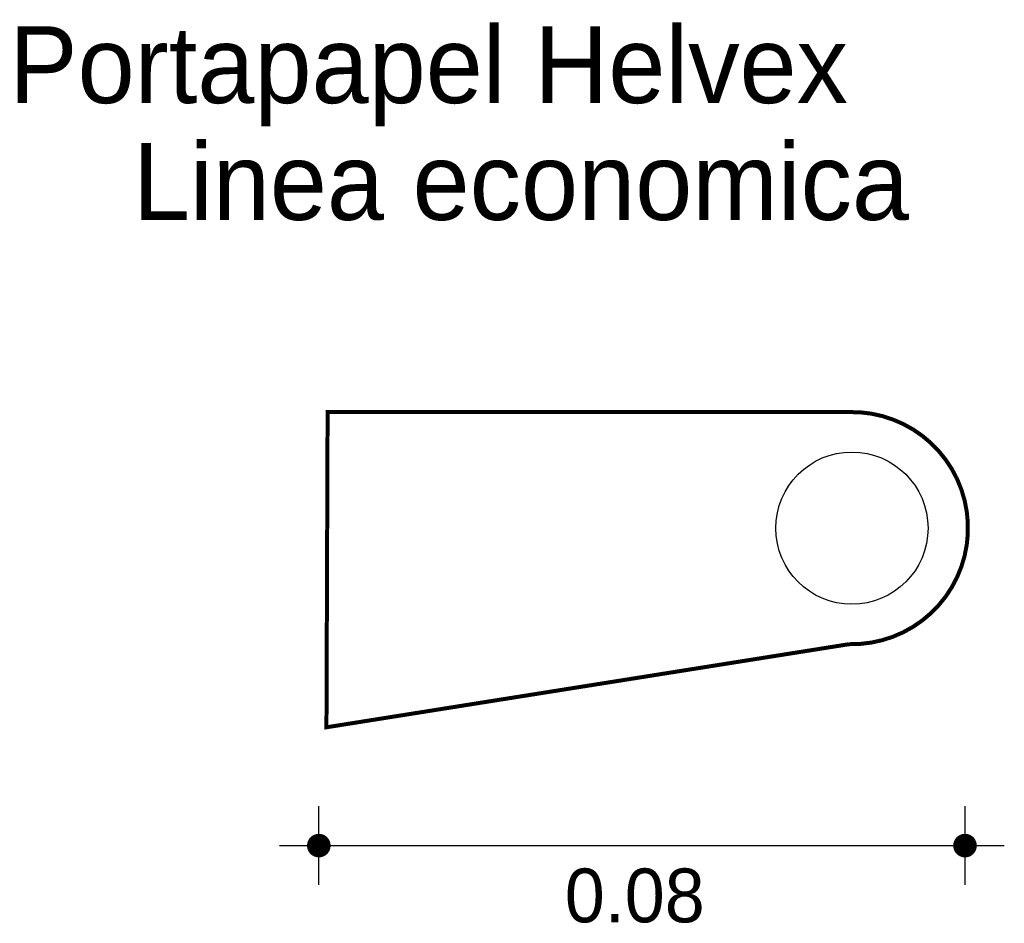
# Model space of a CAD drawing. Extents: x 9.249 to 9.375, y 4.45 to 4.566.
import ezdxf

# ---------------------------------------------------------------- set-up
doc = ezdxf.new("R2010")
doc.units = 0
doc.header["$MEASUREMENT"] = 0
for name, color, linetype in [('BORDE', 2, 'CONTINUOUS'), ('COTAS', 6, 'CONTINUOUS'), ('DIBUJO', 5, 'CONTINUOUS'), ('TEXTO', 4, 'CONTINUOUS')]:
    doc.layers.add(name, color=color, linetype=linetype)

msp = doc.modelspace()

# ---------------------------------------------------------------- linework, layer by layer
at = {"layer": 'BORDE', "const_width": 0.0005120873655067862}
msp.add_lwpolyline([(9.355259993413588, 4.515880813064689), (9.288425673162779, 4.515880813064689), (9.288280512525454, 4.475497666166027), (9.355259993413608, 4.486143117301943, 1.02511543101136)], format="xyb", close=True, dxfattribs=at)
at = {"layer": 'COTAS'}
for p, q in [((9.287300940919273, 4.45530442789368), (9.287300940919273, 4.465378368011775)), ((9.370123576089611, 4.455304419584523), (9.370123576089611, 4.465378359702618)), ((9.282263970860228, 4.460341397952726), (9.375160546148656, 4.46034138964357))]:
    msp.add_line(p, q, dxfattribs=at)
at = {"layer": 'COTAS', "const_width": 0.001511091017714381}
for points in [[(9.286545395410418, 4.460341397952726, 1), (9.288056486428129, 4.460341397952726, 1)], [(9.369368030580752, 4.46034138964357, 1), (9.370879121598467, 4.46034138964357, 1)]]:
    msp.add_lwpolyline(points, format="xyb", close=True, dxfattribs=at)
at = {"layer": 'DIBUJO'}
for p, q in [((9.288425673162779, 4.515880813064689), (9.288280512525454, 4.475497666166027)), ((9.288425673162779, 4.515880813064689), (9.355259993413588, 4.515880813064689)), ((9.288280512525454, 4.475497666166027), (9.355259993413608, 4.486143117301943))]:
    msp.add_line(p, q, dxfattribs=at)
msp.add_circle((9.35562885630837, 4.501011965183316), 0.009752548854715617, dxfattribs=at)
msp.add_arc((9.35562885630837, 4.501011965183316), 0.01487342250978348, 268.5789112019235, 91.42108879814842, dxfattribs=at)

# ---------------------------------------------------------------- texts
at = {"layer": 'COTAS'}
msp.add_text('0.08', height=0.006890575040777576, dxfattribs=at).set_placement((9.318829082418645, 4.45050905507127))
at = {"layer": 'TEXTO'}
for s, p in [('Portapapel Helvex', (9.247607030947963, 4.555461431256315)), ('Linea economica', (9.26346899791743, 4.54049465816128))]:
    msp.add_text(s, height=0.009839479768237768, dxfattribs=at).set_placement(p)

doc.saveas('drawing.dxf')
